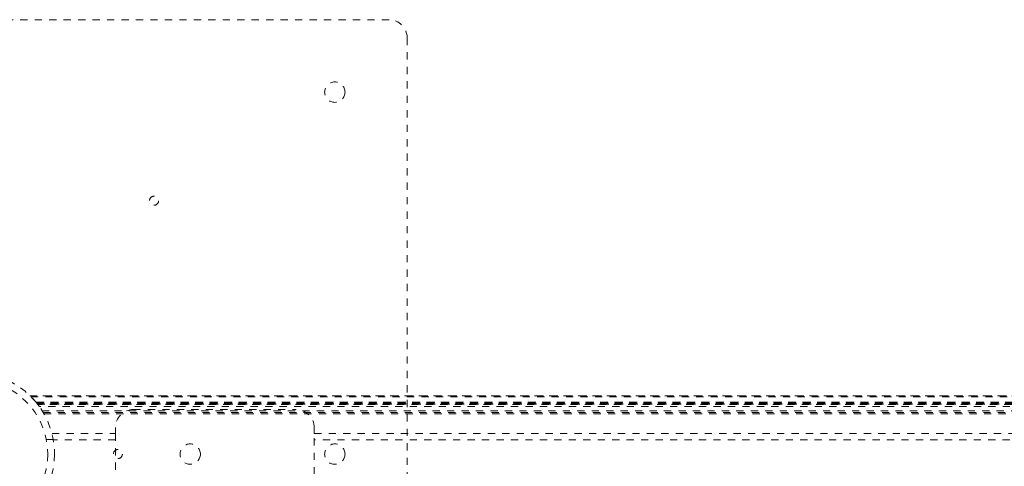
# Model space of a CAD drawing. Header units: inches. Extents: x 13.9 to 73.4, y 17.6 to 59.4.
# Tile 3 of 6: x 26.2 to 39.8, y 38.3 to 44.5. Entities that reach past the tile are written whole.
import ezdxf

# ---------------------------------------------------------------- set-up
doc = ezdxf.new("R2010")
doc.units = ezdxf.units.IN
doc.header["$MEASUREMENT"] = 0
doc.linetypes.add('SLD-Dashed', pattern=[0.075, 0.05, -0.025])

msp = doc.modelspace()

# ---------------------------------------------------------------- linework, layer by layer
at = {"color": 7, "linetype": 'SLD-Dashed', "lineweight": 0}
for p, q in [((19.761, 44.489), (31.261, 44.489)), ((31.511, 44.239), (31.511, 32.739)), ((60.976, 39.294), (26.295, 39.294)), ((26.297, 39.294), (60.975, 39.294)), ((60.974, 39.294), (26.297, 39.294)), ((26.309, 39.282), (60.963, 39.282)), ((26.379, 39.204), (26.383, 39.2)), ((26.379, 39.204), (60.892, 39.204)), ((60.892, 39.204), (26.379, 39.204)), ((60.888, 39.2), (26.383, 39.2)), ((26.386, 39.196), (60.885, 39.196)), ((60.885, 39.196), (26.386, 39.196)), ((60.881, 39.19), (26.391, 39.19)), ((26.398, 39.181), (60.873, 39.181)), ((26.399, 39.18), (60.872, 39.18)), ((60.871, 39.178), (26.4, 39.178)), ((60.869, 39.176), (26.402, 39.176)), ((60.847, 39.145), (26.425, 39.145)), ((26.463, 39.088), (60.808, 39.088)), ((27.726, 39.104), (29.976, 39.104)), ((26.479, 39.062), (60.793, 39.062)), ((26.489, 39.045), (60.782, 39.045)), ((27.476, 38.771), (27.476, 38.854)), ((30.226, 38.854), (30.226, 38.771)), ((26.618, 38.689), (26.521, 38.689)), ((26.6, 38.771), (27.476, 38.771)), ((27.476, 38.687), (26.618, 38.687)), ((27.476, 38.771), (27.476, 38.208)), ((30.226, 38.208), (30.226, 38.771)), ((30.226, 38.771), (57.046, 38.771)), ((57.046, 38.687), (30.226, 38.687))]:
    msp.add_line(p, q, dxfattribs=at)
at = {"color": 7, "linetype": 'SLD-Dashed', "lineweight": 0, "flags": 128}
msp.add_lwpolyline([(26.395, 39.185), (26.396, 39.184), (26.398, 39.181)], dxfattribs=at)
at = {"color": 7, "linetype": 'SLD-Dashed', "lineweight": 0}
for centre, radius in [((30.511, 43.489), 0.141), ((28.011, 41.989), 0.0625), ((25.511, 38.489), 1.125), ((25.511, 38.489), 1.03), ((27.511, 38.489), 0.0625), ((28.511, 38.489), 0.141), ((30.511, 38.489), 0.141)]:
    msp.add_circle(centre, radius, dxfattribs=at)
for centre, radius, start, end in [((31.261, 44.239), 0.25, 0, 90), ((25.536, 38.512), 1.092, 37.6145, 45.7627), ((25.504, 38.484), 1.134, 38.7625, 39.4613), ((25.489, 38.472), 1.153, 37.867, 39.1367), ((25.508, 38.488), 1.128, 35.6735, 38.5399), ((27.726, 38.854), 0.25, 90, 180), ((29.976, 38.854), 0.25, 0, 90)]:
    msp.add_arc(centre, radius, start, end, dxfattribs=at)

doc.saveas('drawing.dxf')
